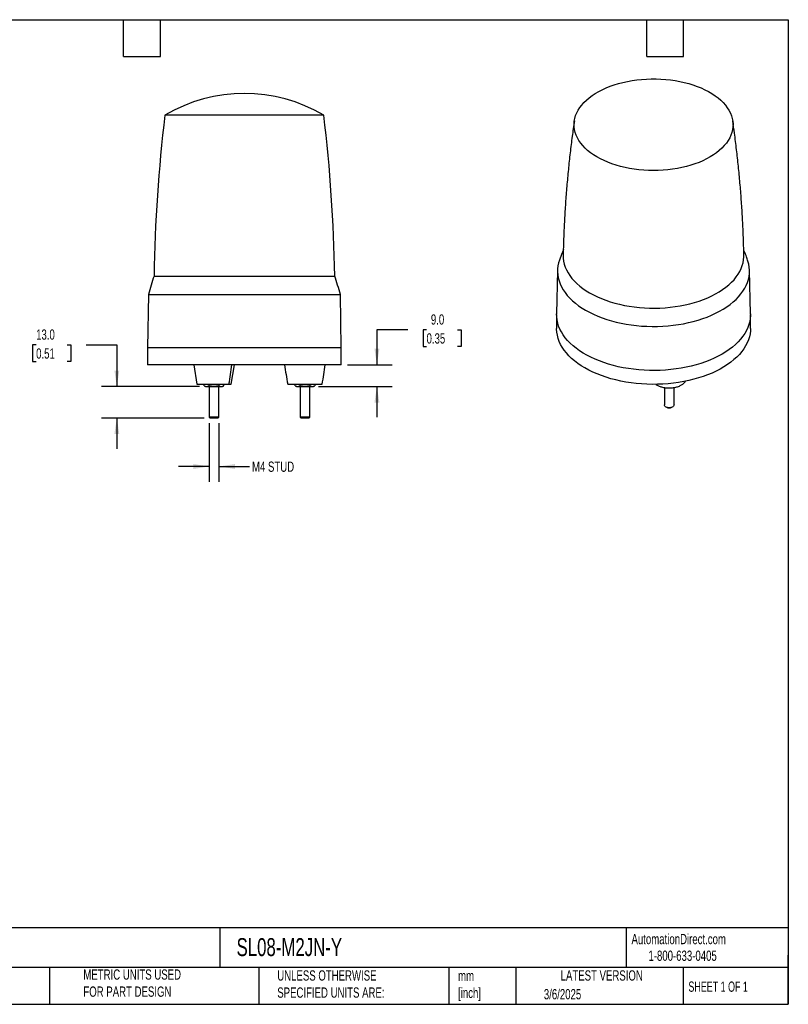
# Model space of a CAD drawing. Header units: millimetres. Extents: x 13 to 546, y 13 to 419.
# Tile 3 of 3: x 229 to 546, y 13 to 419. Entities that reach past the tile are written whole.
import ezdxf

# ---------------------------------------------------------------- set-up
doc = ezdxf.new("R2010")
doc.units = ezdxf.units.MM
doc.header["$LTSCALE"] = 2
doc.linetypes.add('SLD-Solid', pattern=[0])
doc.layers.add('DIMENSIONS', color=140, linetype='SLD-Solid', lineweight=25)
doc.layers.add('TEXT', color=140, linetype='SLD-Solid', lineweight=25)
doc.styles.add('SLDTEXTSTYLE0', font='TXT', dxfattribs={"width": 0.7})
doc.styles.add('SLDTEXTSTYLE1', font='TXT', dxfattribs={"width": 0.65})
doc.dimstyles.new('SLDDIMSTYLE1', dxfattribs={"dimtxt": 4.316016, "dimasz": 6.604, "dimexe": 0, "dimexo": 0.0625, "dimgap": 1.079004, "dimtad": 0, "dimtih": 1, "dimtoh": 1, "dimrnd": 1e-09, "dimzin": 12, "dimdsep": 46, "dimtxsty": 'SLDTEXTSTYLE0', "dimsah": 1, "dimcen": 0.09, "dimadec": 0, "dimazin": 3, "dimtfac": 1, "dimtmove": 0, "dimatfit": 0, "dimfxl": 0, "dimfrac": 2, "dimtolj": 1, "dimtzin": 12, "dimarcsym": 0})
doc.dimstyles.new('SLDDIMSTYLE2', dxfattribs={"dimtxt": 4.316016, "dimasz": 6.604, "dimexe": 0, "dimexo": 0.0625, "dimgap": 1.079004, "dimtad": 0, "dimtih": 1, "dimtoh": 1, "dimrnd": 1e-09, "dimzin": 4, "dimdsep": 46, "dimtxsty": 'SLDTEXTSTYLE0', "dimsah": 1, "dimcen": 0.09, "dimadec": 0, "dimazin": 1, "dimtfac": 1, "dimtmove": 0, "dimatfit": 0, "dimfxl": 0, "dimfrac": 2, "dimtolj": 1, "dimtzin": 12, "dimarcsym": 0})

# ---------------------------------------------------------------- blocks, each defined once
blk = doc.blocks.new('_D_2')
at = {"layer": 'DIMENSIONS'}
for p, q in [((307.14, 252.54), (307.14, 228.34)), ((311.14, 252.54), (311.14, 228.34)), ((307.14, 234.69), (294.44, 234.69)), ((311.14, 234.69), (323.81, 234.69))]:
    blk.add_line(p, q, dxfattribs=at)
for points in [[(307.14, 234.69), (300.53, 235.7), (300.53, 233.67)], [(311.14, 234.69), (317.74, 233.67), (317.74, 235.7)]]:
    blk.add_solid(points, dxfattribs=at)
at = {"layer": 'DIMENSIONS', "insert": (324.78, 236.72), "char_height": 4.233, "attachment_point": 1, "style": 'SLDTEXTSTYLE0'}
blk.add_mtext('M4 STUD', dxfattribs=at)
blk = doc.blocks.new('_D_3')
at = {"layer": 'DIMENSIONS'}
for p, q in [((235.71, 284.84), (234.26, 284.84)), ((234.26, 284.84), (234.26, 277.98)), ((248.54, 284.84), (249.99, 284.84)), ((249.99, 284.84), (249.99, 277.98)), ((256.32, 284.84), (269.02, 284.84)), ((269.02, 284.84), (269.02, 267.69)), ((234.26, 277.98), (235.71, 277.98)), ((249.99, 277.98), (248.54, 277.98)), ((303.1, 267.69), (262.67, 267.69)), ((304.99, 254.69), (262.67, 254.69)), ((269.02, 254.69), (269.02, 241.99))]:
    blk.add_line(p, q, dxfattribs=at)
for points in [[(269.02, 267.69), (270.03, 274.29), (268, 274.29)], [(269.02, 254.69), (268, 248.08), (270.03, 248.08)]]:
    blk.add_solid(points, dxfattribs=at)
at = {"layer": 'DIMENSIONS', "char_height": 4.233, "attachment_point": 1, "style": 'SLDTEXTSTYLE0'}
for s, insert in [('13.0', (235.71, 291.26)), ('0.51', (235.71, 283.44))]:
    blk.add_mtext(s, dxfattribs=dict(at, insert=insert))
blk = doc.blocks.new('_D_4')
at = {"layer": 'DIMENSIONS'}
for p, q in [((389.04, 291.06), (376.34, 291.06)), ((376.34, 291.06), (376.34, 276.69)), ((396.82, 291.06), (395.37, 291.06)), ((395.37, 291.06), (395.37, 284.21)), ((409.64, 291.06), (411.09, 291.06)), ((411.09, 291.06), (411.09, 284.21)), ((395.37, 284.21), (396.82, 284.21)), ((411.09, 284.21), (409.64, 284.21)), ((364.18, 276.69), (382.69, 276.69)), ((352.21, 267.69), (382.69, 267.69)), ((376.34, 267.69), (376.34, 254.99))]:
    blk.add_line(p, q, dxfattribs=at)
for points in [[(376.34, 276.69), (377.36, 283.29), (375.32, 283.29)], [(376.34, 267.69), (375.32, 261.08), (377.36, 261.08)]]:
    blk.add_solid(points, dxfattribs=at)
at = {"layer": 'DIMENSIONS', "char_height": 4.233, "attachment_point": 1, "style": 'SLDTEXTSTYLE0'}
for s, insert in [('9.0', (398.61, 297.49)), ('0.35', (396.82, 289.66))]:
    blk.add_mtext(s, dxfattribs=dict(at, insert=insert))

msp = doc.modelspace()

# ---------------------------------------------------------------- linework, layer by layer
for p, q in [((354.271413, 379.645847), (288.840336, 379.645847)), ((354.435263, 379.645847), (354.271413, 379.645847)), ((284.356285, 313.291542), (358.919315, 313.291542)), ((450.87294, 315.637594), (450.488957, 297.676432)), ((530.482866, 297.676432), (530.098883, 315.637594)), ((282.021811, 305.688351), (281.6378, 283.688351)), ((282.021811, 305.688351), (361.253788, 305.688351)), ((361.6378, 283.688351), (361.253788, 305.688351)), ((450.485911, 297.391469), (450.485911, 291.675683)), ((530.485911, 291.675683), (530.485911, 297.391469)), ((281.6378, 283.688351), (281.6378, 276.688351)), ((321.6378, 283.688351), (281.6378, 283.688351)), ((361.6378, 283.688351), (321.6378, 283.688351)), ((361.6378, 276.688351), (361.6378, 283.688351)), ((361.6378, 276.688351), (281.6378, 276.688351)), ((300.737904, 276.688351), (302.037889, 268.688351)), ((316.237711, 268.688351), (317.537696, 276.688351)), ((305.096348, 268.000958), (305.096348, 268.688351)), ((307.117074, 268.000958), (307.117074, 268.688351)), ((311.158526, 268.688351), (311.158526, 268.000958)), ((313.179252, 268.000958), (313.179252, 268.688351)), ((339.5378, 268.688351), (353.7378, 268.688351)), ((342.596348, 268.000958), (342.596348, 268.688351)), ((344.617074, 268.000958), (344.617074, 268.688351)), ((348.658526, 268.688351), (348.658526, 268.000958)), ((350.679252, 268.688351), (350.679252, 268.000958)), ((305.093099, 268.002834), (305.6378, 267.688351)), ((307.1378, 267.688351), (307.1378, 255.078351)), ((311.1378, 255.078351), (311.1378, 267.688351)), ((312.6378, 267.688351), (313.1825, 268.002834)), ((342.593099, 268.002834), (343.1378, 267.688351)), ((344.6378, 267.688351), (344.6378, 255.078351)), ((348.6378, 255.078351), (348.6378, 267.688351)), ((350.1378, 267.688351), (350.6825, 268.002834)), ((494.956388, 267.291383), (494.956388, 260.089808)), ((498.956388, 260.089808), (498.956388, 267.28196)), ((495.541944, 259.273533), (495.817761, 259.114256)), ((498.095014, 259.114256), (498.370831, 259.273533)), ((307.1378, 255.078351), (307.5278, 254.688351)), ((311.1378, 255.078351), (307.1378, 255.078351)), ((310.7478, 254.688351), (307.5278, 254.688351)), ((310.7478, 254.688351), (311.1378, 255.078351)), ((344.6378, 255.078351), (345.0278, 254.688351)), ((348.6378, 255.078351), (344.6378, 255.078351)), ((348.2478, 254.688351), (345.0278, 254.688351)), ((348.2478, 254.688351), (348.6378, 255.078351))]:
    msp.add_line(p, q)
at = {"flags": 128}
for points in [[(515.876628, 387.729278), (517.095024, 386.813392), (518.214432, 385.856329), (519.230688, 384.86165), (520.140011, 383.833056), (520.93902, 382.774372), (521.62474, 381.689538), (522.194623, 380.582588), (522.646547, 379.457641), (522.978831, 378.318881), (523.190239, 377.170545), (523.279985, 376.016905), (523.247735, 374.862252), (523.093609, 373.710882), (522.81818, 372.567078), (522.422473, 371.435094), (521.90796, 370.319143), (521.276554, 369.223375), (520.530606, 368.151866), (519.672889, 367.108604), (518.706595, 366.097468), (517.635318, 365.12222), (516.463044, 364.186489), (515.194132, 363.293755), (513.833305, 362.447339), (512.385624, 361.65039), (510.856474, 360.905873), (509.251545, 360.216557), (507.576806, 359.585007), (505.838488, 359.013572), (504.043057, 358.504377), (502.197193, 358.059318), (500.307762, 357.680049), (498.381793, 357.367982), (496.426451, 357.124278), (494.44901, 356.949843), (492.456826, 356.845325), (490.45731, 356.811115), (488.4579, 356.847338), (486.466034, 356.953862), (484.489123, 357.130288), (482.534521, 357.37596), (480.609497, 357.689966), (478.721215, 358.071137), (476.876699, 358.518054), (475.082809, 359.029055), (473.34622, 359.60224), (471.673392, 360.235475), (470.070548, 360.926406), (468.54365, 361.672462), (467.098378, 362.470867), (465.74011, 363.318652), (464.473898, 364.212662), (463.304453, 365.149573), (462.236124, 366.125897), (461.272886, 367.138005), (460.418323, 368.182129), (459.675613, 369.254387), (459.047519, 370.350789), (458.536378, 371.467257), (458.144092, 372.599637), (457.872119, 373.743717), (457.721472, 374.895241), (457.69271, 376.049924), (457.785942, 377.203472), (458.000819, 378.351594), (458.336543, 379.490017), (458.791865, 380.614507), (459.365091, 381.720882), (460.054088, 382.805024), (460.856294, 383.862902), (461.768724, 384.890579), (462.787984, 385.884233), (463.910281, 386.840167), (465.131442, 387.754825), (466.446923, 388.624805), (467.851831, 389.44687), (469.340939, 390.217961), (470.908708, 390.935211), (472.549305, 391.595952), (474.256628, 392.197724), (476.024324, 392.738291), (477.845819, 393.215639), (479.714336, 393.627995), (481.622923, 393.973824), (483.564482, 394.251839), (485.531788, 394.461006), (487.517524, 394.600547), (489.514303, 394.669943), (491.514697, 394.668936), (493.511263, 394.59753), (495.496575, 394.455989), (497.463246, 394.244842), (499.403962, 393.964872), (501.311502, 393.617122), (503.17877, 393.202886), (504.998819, 392.723704), (506.76488, 392.181359), (508.470382, 391.577868), (510.10898, 390.915477), (511.674579, 390.196649), (513.161356, 389.424059), (514.563778, 388.600581), (515.876628, 387.729278)], [(453.206873, 321.811729), (453.238602, 320.641958), (453.390499, 319.415913), (453.663394, 318.196875), (454.056396, 316.988818), (454.568224, 315.795684), (455.197207, 314.621364), (455.941296, 313.469688), (456.798061, 312.344413), (457.764709, 311.249209), (458.838087, 310.187649), (460.014694, 309.163195), (461.290691, 308.179189), (462.661917, 307.238841), (464.1239, 306.345217)], [(464.1239, 306.345217), (465.671869, 305.501233), (467.300777, 304.709641), (469.00531, 303.973023), (470.779908, 303.293783), (472.618783, 302.674135), (474.515937, 302.116101), (476.465182, 301.6215), (478.460159, 301.191948), (480.494362, 300.828843), (482.561155, 300.533371), (484.653798, 300.306496), (486.765463, 300.148957), (488.889264, 300.061269), (491.018272, 300.043717), (493.145544, 300.096358), (495.264141, 300.219022), (497.367153, 300.411307), (499.447719, 300.672588), (501.499053, 301.00201), (503.514465, 301.3985), (505.487381, 301.860766), (507.411365, 302.387297), (509.280142, 302.976379), (511.087615, 303.626088), (512.827891, 304.334306), (514.495291, 305.098722), (516.084378, 305.916844), (517.589968, 306.786003), (519.00715, 307.703363), (520.331302, 308.665933), (521.558104, 309.670572), (522.683555, 310.714005), (523.703984, 311.792826), (524.616063, 312.903519), (525.416817, 314.042459), (526.103632, 315.205931), (526.674271, 316.390141), (527.12687, 317.591227), (527.459955, 318.805269), (527.672437, 320.028309), (527.763625, 321.256357), (527.764956, 321.81146)], [(451.654174, 319.883404), (451.324099, 318.808445), (451.054055, 317.557798), (450.903765, 316.300462), (450.873684, 315.040255), (450.963904, 313.781006), (451.174151, 312.526538), (451.503786, 311.280661), (451.951809, 310.047159), (452.516859, 308.829778), (453.19722, 307.632214), (453.990825, 306.458106), (454.895265, 305.311018), (455.907792, 304.194435), (457.025332, 303.111747), (458.24449, 302.066243), (459.561565, 301.061097), (460.972555, 300.099362), (462.473177, 299.183959)], [(462.473177, 299.183959), (464.058873, 298.317669), (465.724827, 297.503121), (467.465979, 296.74279), (469.277042, 296.038985), (471.152516, 295.393843), (473.086704, 294.809324), (475.073734, 294.287202), (477.10757, 293.829063), (479.182035, 293.436299), (481.29083, 293.110103), (483.42755, 292.851465), (485.585706, 292.66117), (487.758743, 292.539797), (489.940063, 292.487714), (492.123041, 292.50508), (494.301047, 292.591841), (496.467466, 292.747734), (498.61572, 292.972285), (500.739284, 293.264814), (502.831708, 293.62443), (504.886639, 294.050043), (506.897835, 294.540359), (508.859189, 295.09389), (510.764744, 295.708954), (512.608712, 296.383684), (514.385495, 297.11603), (516.089695, 297.903769), (517.716137, 298.744507), (519.259882, 299.635692), (520.716241, 300.574617), (522.080792, 301.558431), (523.34939, 302.584146), (524.518183, 303.648646), (525.583621, 304.748699), (526.542469, 305.880965), (527.391813, 307.042004), (528.129076, 308.22829), (528.752018, 309.436221), (529.258747, 310.662128), (529.647724, 311.902288), (529.917768, 313.152936), (530.068058, 314.410272), (530.098139, 315.670478), (530.007919, 316.929727), (529.797672, 318.184195), (529.468037, 319.430072), (529.317911, 319.882656)], [(518.770183, 281.063307), (517.169116, 280.188619), (515.487014, 279.366175), (513.728984, 278.598474), (511.900366, 277.887847), (510.006712, 277.236451), (508.053775, 276.646266), (506.047485, 276.119083), (503.993934, 275.656503), (501.89936, 275.259932), (499.770124, 274.930574), (497.612692, 274.669429), (495.433617, 274.47729), (493.239515, 274.35474), (491.037051, 274.302152), (488.832912, 274.319686), (486.633794, 274.407288), (484.446375, 274.564692), (482.277298, 274.79142), (480.13315, 275.086784), (478.020443, 275.449887), (475.945593, 275.879625), (473.914901, 276.374694), (471.934535, 276.933591), (470.01051, 277.554617), (468.148667, 278.235887), (466.354661, 278.975332), (464.633942, 279.770707), (462.991734, 280.619594), (461.433025, 281.519418), (459.962549, 282.467444), (458.584771, 283.460795), (457.303876, 284.496452), (456.123753, 285.571271), (455.047988, 286.681987), (454.079846, 287.825228), (453.222268, 288.997521), (452.477859, 290.195307), (451.848878, 291.414947), (451.337238, 292.652737), (450.94449, 293.904919), (450.671829, 295.167689), (450.520081, 296.437213), (450.488957, 297.676432)], [(530.482866, 297.676432), (530.482114, 297.073303), (530.39102, 295.801847), (530.178735, 294.535219), (529.845904, 293.277266), (529.393538, 292.031807), (528.823011, 290.802625), (528.136055, 289.593453), (527.334757, 288.407964), (526.421551, 287.249757), (525.399209, 286.12235), (524.270836, 285.029167), (523.03986, 283.973529), (521.710019, 282.95864), (520.285351, 281.987582), (518.770183, 281.063307)], [(530.485911, 291.675683), (530.451742, 290.721427), (530.299994, 289.451903), (530.027333, 288.189133), (529.634585, 286.936951), (529.122945, 285.699161), (528.493964, 284.479521), (527.749555, 283.281736), (526.891977, 282.109443), (525.923835, 280.966202), (524.84807, 279.855485), (523.667947, 278.780666), (522.387052, 277.745009), (521.009274, 276.751659), (519.538798, 275.803632), (517.980089, 274.903809), (516.337881, 274.054921), (514.617162, 273.259547), (512.823156, 272.520102), (510.961313, 271.838831), (509.037288, 271.217805), (507.056922, 270.658909), (505.02623, 270.16384), (502.95138, 269.734101), (500.838673, 269.370999), (498.694525, 269.075635), (496.525448, 268.848906), (494.338028, 268.691502), (492.13891, 268.6039), (489.934772, 268.586367), (487.732308, 268.638954), (485.538206, 268.761504), (483.35913, 268.953643), (481.201699, 269.214788), (479.072462, 269.544147), (476.977889, 269.940718), (474.924338, 270.403297), (472.918048, 270.93048), (470.965111, 271.520666), (469.071457, 272.172061), (467.242839, 272.882689), (465.484809, 273.65039), (463.802707, 274.472833), (462.20164, 275.347521), (460.686472, 276.271797), (459.261804, 277.242854), (457.931963, 278.257743), (456.700987, 279.313382), (455.572614, 280.406565), (454.550272, 281.533971), (453.637066, 282.692178), (452.835768, 283.877668), (452.148812, 285.086839), (451.578285, 286.316021), (451.125919, 287.56148), (450.793088, 288.819434), (450.580803, 290.086062), (450.489709, 291.357517), (450.485911, 291.675683)], [(498.956388, 260.089808), (498.91693, 259.861598), (498.757025, 259.587301), (498.48398, 259.344579), (498.11495, 259.148682), (497.673123, 259.011919), (497.186262, 258.942885), (496.684956, 258.945915), (496.200706, 259.020821), (495.763938, 259.162895), (495.402096, 259.363211), (495.137915, 259.609181), (494.987996, 259.885351), (494.956388, 260.089808)]]:
    msp.add_lwpolyline(points, dxfattribs=at)
for centre, radius, start, end in [((321.6378, 324.688351), 64, 59.17214669, 120.82785331), ((934.269998, 302.700725), 650, 173.201549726, 179.066406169), ((-290.994399, 302.700725), 650, 0.933593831, 6.798450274), ((436.094513, 262.542055), 160.000001, 161.50727217, 164.35570567), ((207.181086, 262.542055), 160.000001, 15.64429433, 18.49272783), ((146.042373, 296.585159), 171.527938, 350.64000312, 353.33883857), ((486.891666, 296.738979), 149.999999, 187.68176896, 190.77800352), ((206.383934, 296.738979), 149.999999, 349.22199648, 352.31823104), ((496.956388, 261.257895), 2.427275, 242.02431087, 297.97568913)]:
    msp.add_arc(centre, radius, start, end)
for points, knots in [([(457.809235, 377.344651), (457.506371, 375.225443), (456.878127, 370.82949), (456.055548, 364.127183), (455.310809, 357.246901), (454.674871, 350.346149), (454.146262, 343.429085), (453.722517, 336.499065), (453.417667, 329.559223), (453.250133, 324.662296), (453.215935, 322.078939), (453.212402, 321.812053)], [0, 0, 0, 0, 0.1155761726, 0.2397440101, 0.363980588, 0.4882704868, 0.6125988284, 0.7369512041, 0.8613136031, 0.9856723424, 1, 1, 1, 1]), ([(527.753109, 321.811646), (527.74147, 322.560672), (527.693883, 325.623235), (527.500225, 330.994212), (527.171121, 337.919566), (526.727203, 344.830361), (526.178417, 351.723448), (525.524003, 358.595671), (524.760989, 365.442659), (523.978305, 371.692171), (523.402816, 375.647677), (523.156762, 377.338876)], [0, 0, 0, 0, 0.0402158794, 0.164431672, 0.2885735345, 0.4126282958, 0.5365826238, 0.6604229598, 0.7841354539, 0.9077058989, 1, 1, 1, 1]), ([(453.270169, 324.188941), (453.091154, 323.745397), (452.519929, 322.330075), (452.010874, 320.882051), (451.661352, 319.88782)], [0, 0, 0, 0, 0.3133876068, 1, 1, 1, 1]), ([(529.303184, 319.886753), (529.090057, 320.504299), (528.590985, 321.950388), (528.031262, 323.365736), (527.710567, 324.176664)], [0, 0, 0, 0, 0.4270461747, 1, 1, 1, 1]), ([(302.06667, 268.688351), (302.064701, 268.688351), (302.059428, 268.688351), (302.387926, 268.688351), (303.071152, 268.688351), (304.146902, 268.688351), (305.550825, 268.688351), (307.174388, 268.688351), (308.864676, 268.688351), (310.476009, 268.688351), (311.90224, 268.688351), (313.091872, 268.688351), (314.033186, 268.688351), (314.760076, 268.688351), (315.118442, 268.688351), (315.28658, 268.688351)], [0, 0, 0, 0, 0.0476693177, 0.1276437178, 0.2143881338, 0.3063158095, 0.4010726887, 0.4958295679, 0.5877572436, 0.6745016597, 0.7544760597, 0.8269058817, 0.8916890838, 0.9491825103, 1, 1, 1, 1]), ([(315.28658, 268.688351), (315.434069, 268.688351), (315.748421, 268.688351), (316.06465, 268.688351), (316.242423, 268.688351), (316.216185, 268.688351), (316.208929, 268.688351)], [0, 0, 0, 0, 0.2568425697, 0.5474267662, 0.8748550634, 1, 1, 1, 1]), ([(491.464329, 268.619487), (491.507919, 268.584181), (491.812134, 268.337782), (492.591506, 267.945689), (493.84068, 267.480943), (495.368047, 267.169956), (497.067406, 267.06336), (498.813436, 267.202794), (500.444028, 267.586097), (501.83026, 268.167941), (502.860482, 268.881653), (503.459054, 269.476723), (503.627463, 269.83128), (503.664677, 269.909628)], [0, 0, 0, 0, 0.0148811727, 0.1038573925, 0.202101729, 0.3086626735, 0.4215909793, 0.5379948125, 0.6543986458, 0.7673269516, 0.873887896, 0.9721322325, 1, 1, 1, 1]), ([(305.663932, 267.688351), (305.655788, 267.688351), (305.61773, 267.688351), (305.763262, 267.688351), (305.993539, 267.688351), (306.106711, 267.688351)], [0, 0, 0, 0, 0.12161797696, 0.56830778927, 1, 1, 1, 1]), ([(306.106711, 267.688351), (306.27817, 267.688351), (306.44807, 267.717935), (306.785251, 267.826859), (306.952494, 267.905938), (307.117074, 268.000958)], [0, 0, 0, 0, 0.5, 0.5, 1, 1, 1, 1]), ([(306.106711, 267.688351), (306.252544, 267.688351), (306.435502, 267.688351), (306.867813, 267.688351), (307.117074, 267.688351), (307.658526, 267.688351), (307.95038, 267.688351), (308.544362, 267.688351), (308.846133, 267.688351), (309.1378, 267.688351)], [0, 0, 0, 0, 0.25, 0.25, 0.5, 0.5, 0.75, 0.75, 1, 1, 1, 1]), ([(306.106711, 267.688351), (306.292157, 267.688351), (306.568904, 267.688351), (306.996676, 267.688351), (307.1378, 267.688351)], [0, 0, 0, 0, 0.6700945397, 1, 1, 1, 1]), ([(309.1378, 267.688351), (308.794882, 267.688351), (308.455081, 267.717935), (307.78072, 267.826859), (307.446234, 267.905938), (307.117074, 268.000958)], [0, 0, 0, 0, 0.5, 0.5, 1, 1, 1, 1]), ([(309.1378, 267.688351), (309.429467, 267.688351), (309.731238, 267.688351), (310.325219, 267.688351), (310.617074, 267.688351), (311.158526, 267.688351), (311.407786, 267.688351), (311.840098, 267.688351), (312.023055, 267.688351), (312.168889, 267.688351)], [0, 0, 0, 0, 0.25, 0.25, 0.5, 0.5, 0.75, 0.75, 1, 1, 1, 1]), ([(311.1378, 267.688351), (311.335281, 267.688351), (311.743595, 267.688351), (312.024067, 267.688351), (312.168889, 267.688351)], [0, 0, 0, 0, 0.4836520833, 1, 1, 1, 1]), ([(312.168889, 267.688351), (312.340348, 267.688351), (312.510248, 267.717935), (312.847429, 267.826859), (313.014672, 267.905938), (313.179252, 268.000958)], [0, 0, 0, 0, 0.5, 0.5, 1, 1, 1, 1]), ([(312.168889, 267.688351), (312.319586, 267.688351), (312.592999, 267.688351), (312.605884, 267.688351), (312.611668, 267.688351)], [0, 0, 0, 0, 0.55117022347, 1, 1, 1, 1]), ([(312.168889, 267.688351), (312.319586, 267.688351), (312.592999, 267.688351), (312.605884, 267.688351), (312.611668, 267.688351)], [0, 0, 0, 0, 0.5511702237, 1, 1, 1, 1]), ([(343.163932, 267.688351), (343.155788, 267.688351), (343.11773, 267.688351), (343.263262, 267.688351), (343.493539, 267.688351), (343.606711, 267.688351)], [0, 0, 0, 0, 0.1216179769, 0.5683077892, 1, 1, 1, 1]), ([(343.606711, 267.688351), (343.77817, 267.688351), (343.94807, 267.717935), (344.285251, 267.826859), (344.452494, 267.905938), (344.617074, 268.000958)], [0, 0, 0, 0, 0.5, 0.5, 1, 1, 1, 1]), ([(343.606711, 267.688351), (343.752544, 267.688351), (343.935502, 267.688351), (344.367813, 267.688351), (344.617074, 267.688351), (345.158526, 267.688351), (345.45038, 267.688351), (346.044362, 267.688351), (346.346133, 267.688351), (346.6378, 267.688351)], [0, 0, 0, 0, 0.25, 0.25, 0.5, 0.5, 0.75, 0.75, 1, 1, 1, 1]), ([(346.6378, 267.688351), (346.294882, 267.688351), (345.955081, 267.717935), (345.28072, 267.826859), (344.946234, 267.905938), (344.617074, 268.000958)], [0, 0, 0, 0, 0.5, 0.5, 1, 1, 1, 1]), ([(346.6378, 267.688351), (346.929467, 267.688351), (347.231238, 267.688351), (347.825219, 267.688351), (348.117074, 267.688351), (348.658526, 267.688351), (348.907786, 267.688351), (349.340098, 267.688351), (349.523055, 267.688351), (349.668889, 267.688351)], [0, 0, 0, 0, 0.25, 0.25, 0.5, 0.5, 0.75, 0.75, 1, 1, 1, 1]), ([(349.668889, 267.688351), (349.840348, 267.688351), (350.010248, 267.717935), (350.347429, 267.826859), (350.514672, 267.905938), (350.679252, 268.000958)], [0, 0, 0, 0, 0.5, 0.5, 1, 1, 1, 1]), ([(349.668889, 267.688351), (349.819586, 267.688351), (350.092999, 267.688351), (350.105884, 267.688351), (350.111668, 267.688351)], [0, 0, 0, 0, 0.5511702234, 1, 1, 1, 1])]:
    msp.add_open_spline(points, degree=3, knots=knots)
for points in [[(305.096348, 268.000958), (305.425263, 267.811059), (305.764181, 267.688351), (306.106711, 267.688351)], [(311.158526, 268.000958), (310.500697, 267.811059), (309.82286, 267.688351), (309.1378, 267.688351)], [(311.158526, 268.000958), (311.48744, 267.811059), (311.826359, 267.688351), (312.168889, 267.688351)], [(342.596348, 268.000958), (342.925263, 267.811059), (343.264181, 267.688351), (343.606711, 267.688351)], [(348.658526, 268.000958), (348.000697, 267.811059), (347.32286, 267.688351), (346.6378, 267.688351)], [(348.658526, 268.000958), (348.98744, 267.811059), (349.326359, 267.688351), (349.668889, 267.688351)]]:
    msp.add_open_spline(points, degree=3)
at = {"layer": 'TEXT'}
for p, q in [((12.7, 419.1), (546.1, 419.1)), ((271.78, 403.86), (271.78, 419.1)), ((287.02, 403.86), (287.02, 419.1)), ((487.68, 403.86), (487.68, 419.1)), ((502.92, 403.86), (502.92, 419.1)), ((546.1, 419.1), (546.1, 12.7)), ((271.78, 403.86), (287.02, 403.86)), ((487.68, 403.86), (502.92, 403.86)), ((546.1, 44.252215), (12.7, 44.252215)), ((311.517791, 44.252215), (311.517791, 27.94)), ((479.150755, 44.252215), (479.150755, 27.94)), ((546.1, 12.7), (546.1, 33.02)), ((546.1, 27.94), (12.7, 27.94)), ((241.292955, 27.94), (241.292955, 12.7)), ((327.560355, 27.94), (327.560355, 12.7)), ((406.048609, 27.94), (406.048609, 12.7)), ((433.624195, 27.94), (433.624195, 12.7)), ((502.697498, 27.94), (502.697498, 12.7)), ((12.7, 12.7), (546.1, 12.7))]:
    msp.add_line(p, q, dxfattribs=at)

# ---------------------------------------------------------------- texts
for s, insert, char_height, attachment_point, style in [('AutomationDirect.com', (481.389918, 41.753063), 4.23333333, 1, 'SLDTEXTSTYLE0'), ('SL08-M2JN-Y', (318.415444, 40.012774), 7.40833333, 1, 'SLDTEXTSTYLE0'), ('1-800-633-0405', (488.38316, 34.874048), 4.23333333, 1, 'SLDTEXTSTYLE0'), ('METRIC UNITS USED ^JFOR PART DESIGN', (255.208669, 27.111766), 4.23333333, 1, 'SLDTEXTSTYLE0'), ('UNLESS OTHERWISE ^JSPECIFIED UNITS ARE:', (335.215826, 26.721018), 4.23333333, 1, 'SLDTEXTSTYLE0'), ('mm^J[inch]', (409.814338, 26.594378), 4.2333333, 1, 'SLDTEXTSTYLE0'), ('LATEST VERSION', (469.104263, 26.727988), 4.23333333, 2, 'SLDTEXTSTYLE0'), ('SHEET 1 OF 1', (504.882571, 22.102981), 4.23333333, 1, 'SLDTEXTSTYLE1'), ('3/6/2025', (445.225617, 18.99424), 4.2333333, 1, 'SLDTEXTSTYLE0')]:
    msp.add_mtext(s, dxfattribs=dict(at, insert=insert, char_height=char_height, attachment_point=attachment_point, style=style))

# ---------------------------------------------------------------- dimensions: what is measured, and where the dimension line sits
at = {"layer": 'DIMENSIONS'}
for base, p1, p2, picture, middle in [((376.339386, 276.688351), (349.668889, 267.688351), (361.6378, 276.688351), '_D_4', (376.339386, 291.064759)), ((269.018239, 267.688351), (307.5278, 254.688351), (305.6378, 267.688351), '_D_3', (269.018239, 284.83981))]:
    dim = msp.add_linear_dim(base=base, p1=p1, p2=p2, angle=90, dimstyle='SLDDIMSTYLE2', dxfattribs=at)
    dim.commit()
    dim.dimension.update_dxf_attribs({"geometry": picture, "text_midpoint": middle, "dimtype": 160})
dim = msp.add_linear_dim(base=(307.1378, 234.688351), p1=(311.1378, 255.078351), p2=(307.1378, 255.078351), text='M4 STUD', dimstyle='SLDDIMSTYLE1', dxfattribs=at)
dim.commit()
dim.dimension.update_dxf_attribs({"geometry": '_D_2', "text_midpoint": (337.856353, 234.688351), "dimtype": 160})

doc.saveas('drawing.dxf')
